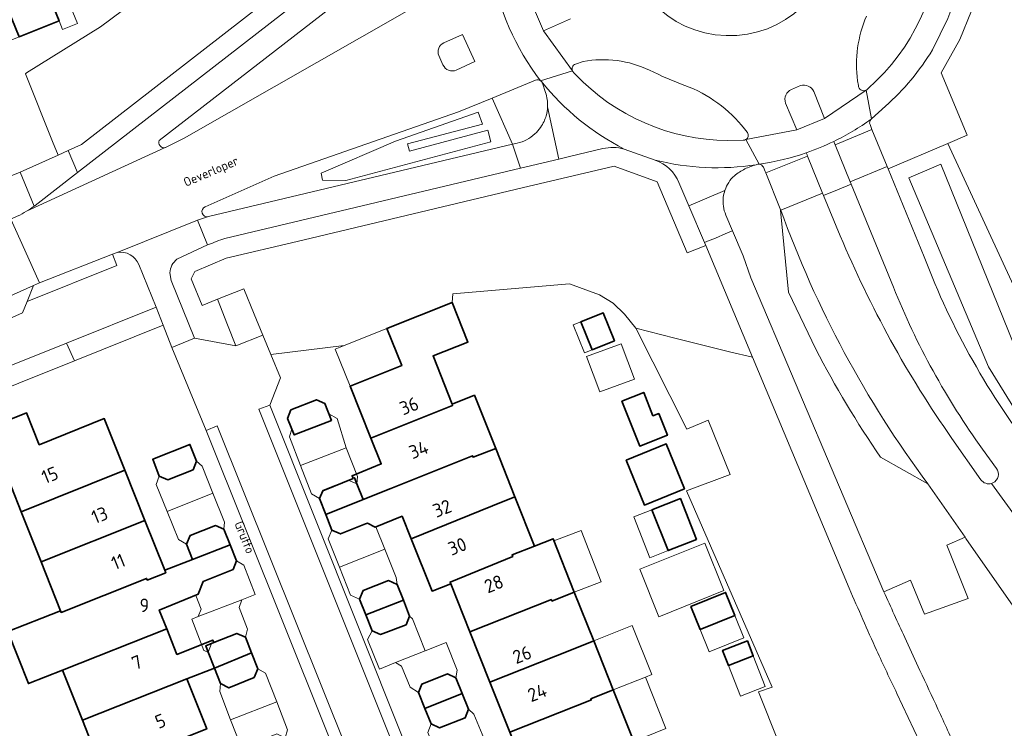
# Model space of a CAD drawing. Header units: metres. Extents: x 149984 to 156489, y 469398 to 478068.
# Tile 230 of 256: x 153488 to 153586, y 472028 to 472098. Entities that reach past the tile are written whole.
import ezdxf
from ezdxf.enums import TextEntityAlignment as Align

# ---------------------------------------------------------------- set-up
doc = ezdxf.new("R2010")
doc.units = ezdxf.units.M
doc.header["$LTSCALE"] = 0.75
for name, color, linetype, lineweight in [('B-WE-GR-BEPLANTING_CULTUUR_HEESTERS-GV', 252, 'Continuous', 18), ('B-WE-OG-BEBOUWING-GV', 6, 'Continuous', 35), ('B-WE-OG-BEBOUWING-T18', 1, 'Continuous', 18), ('B-WE-OG-BEBOUWING_LUIFEL-GV', 6, 'Continuous', 18), ('B-WE-OG-BEBOUWING_OVERBOUWING-GV', 6, 'Continuous', 18), ('B-WE-OG-TERREIN_BEGROEID-GV', 252, 'Continuous', 18), ('B-WE-OG-TERREIN_ERF-GV', 252, 'Continuous', 18), ('B-WE-OG-TOPOGRAFIE-T18', 7, 'Continuous', 18), ('B-WE-VH-GESLOTENVERHARDING_ASFALT-GV', 252, 'Continuous', 18), ('B-WE-VH-GESLOTENVERHARDING_BETON-GV', 252, 'Continuous', 18), ('B-WE-VH-OPENVERHARDING_BETONSTRAATSTEEN-GV', 252, 'Continuous', 18), ('B-WE-VH-OPENVERHARDING_TEGEL-GV', 252, 'Continuous', 18)]:
    doc.layers.add(name, color=color, linetype=linetype, lineweight=lineweight)
doc.styles.add('NLCS-ISO-M500-T18', font='NLCS-ISO.ttf', dxfattribs={"height": 0.9})
doc.styles.add('NLCS-ISO-M750-T18', font='NLCS-ISO.ttf', dxfattribs={"height": 1.35})

msp = doc.modelspace()

# ---------------------------------------------------------------- linework, layer by layer
at = {"layer": 'B-WE-GR-BEPLANTING_CULTUUR_HEESTERS-GV', "flags": 128}
for points in [[(153535.957, 472130.141), (153532.963, 472128.141), (153528.67, 472124.81), (153524.3, 472121.9), (153522, 472119.96), (153522.76, 472119.12), (153515.539, 472113.279), (153511.84, 472110.179), (153507.751, 472106.858), (153495.61, 472097.78), (153488.22, 472093.19), (153488.125, 472093.103), (153490.819, 472086.342), (153491.405, 472084.97), (153492.407, 472085.421), (153493.738, 472086.019), (153534.532, 472117.733), (153536.838, 472122.124), (153534.553, 472128.348), (153536.389, 472129.008)], [(153530.724, 472070.262), (153530.781, 472071.11), (153542.43, 472072.115), (153545.438, 472071.011), (153546.801, 472070.171), (153547.915, 472069.08), (153549.058, 472067.673), (153552.962, 472066.673), (153558.407, 472065.339), (153560.709, 472064.798), (153556.049, 472075.936), (153554.179, 472075.201), (153551.2, 472082.302), (153546.892, 472083.884), (153537.71, 472081.699), (153515.253, 472076.355), (153508.166, 472074.669), (153505.027, 472073.335), (153504.676, 472072.616), (153505.756, 472069.942), (153507.302, 472070.567), (153509.931, 472071.624), (153510.953, 472069.084), (153511.819, 472066.988), (153512.616, 472065.057), (153519.953, 472065.939), (153524.215, 472067.661)]]:
    msp.add_lwpolyline(points, close=True, dxfattribs=at)
for points in [[(153582.558, 472099.371), (153581.412, 472096.533), (153579.549, 472093.183), (153582.12, 472086.959), (153580.189, 472086.137), (153587.99, 472069.27), (153592.494, 472051.642), (153593.059, 472049.432), (153593.771, 472048.386)], [(153497.289, 472075.254), (153496.819, 472075.07), (153497.261, 472073.94), (153488.292, 472070.336), (153487.84, 472069.22), (153465.051, 472058.982)], [(153465.051, 472058.982), (153466.34, 472055.83), (153492.217, 472066.197), (153501.171, 472069.784), (153499.457, 472074.051)], [(153570.37, 472041.707), (153560.709, 472064.798), (153558.407, 472065.339), (153552.962, 472066.673), (153549.058, 472067.673), (153554.165, 472057.587), (153556.287, 472058.483), (153558.488, 472053.062), (153554.103, 472051.44), (153562.671, 472031.82), (153561.305, 472031.359), (153563.346, 472026.267)], [(153661.956, 471815.014), (153647.702, 471850.814), (153620.631, 471918.442), (153588.029, 472000), (153580.61, 472018.575), (153577.93, 472025.205), (153575.13, 472031.182)]]:
    msp.add_lwpolyline(points, dxfattribs=at)
at = {"layer": 'B-WE-GR-BEPLANTING_CULTUUR_HEESTERS-GV'}
for points in [[(153499.457, 472074.051, 0.346261), (153497.289, 472075.254)], [(153573.1, 472035.516, -0.006813), (153570.37, 472041.707)], [(153575.13, 472031.182, -0.004671), (153573.1, 472035.516)]]:
    msp.add_lwpolyline(points, format="xyb", dxfattribs=at)
at = {"layer": 'B-WE-OG-BEBOUWING-GV', "flags": 128}
for points in [[(153487.496, 472096.779), (153491.489, 472098.389), (153490.399, 472101.091), (153486.406, 472099.48)], [(153530.772, 472059.975), (153530.74, 472060.1), (153528.819, 472064.907), (153532.306, 472066.3), (153530.732, 472070.242), (153530.731, 472070.244), (153530.724, 472070.262), (153524.215, 472067.661), (153525.701, 472063.942), (153520.54, 472061.88), (153522.613, 472056.695)], [(153546.916, 472066.406), (153545.804, 472069.214), (153543.578, 472068.333), (153544.69, 472065.525)], [(153514.29, 472058.67), (153514.97, 472057.02), (153518.67, 472058.47), (153518.02, 472060.15), (153517.17, 472060.53), (153514.63, 472059.52)], [(153530.74, 472060.1), (153530.772, 472059.975), (153522.613, 472056.695), (153523.639, 472054.128), (153520.732, 472052.946), (153520.833, 472052.699), (153520.963, 472052.751), (153521.21, 472052.13), (153521.832, 472050.567), (153524.619, 472051.677), (153532.76, 472054.948), (153532.82, 472054.8), (153535.07, 472055.67), (153532.95, 472060.99)], [(153547.669, 472060.41), (153549.452, 472055.902), (153552.208, 472056.991), (153551.35, 472059.162), (153550.771, 472058.933), (153549.847, 472061.271)], [(153498.052, 472053.495), (153495.99, 472058.66), (153489.51, 472056.05), (153488.23, 472059.23), (153481.18, 472056.41), (153482.53, 472052.98), (153485.77, 472054.27), (153487.718, 472049.348)], [(153502.33, 472052.54), (153504.87, 472053.55), (153505.21, 472054.41), (153504.55, 472056.07), (153500.83, 472054.59), (153501.48, 472052.9)], [(153526.625, 472046.66), (153534.756, 472049.938), (153536.995, 472050.84), (153535.07, 472055.67), (153532.82, 472054.8), (153532.76, 472054.948), (153524.619, 472051.677), (153521.832, 472050.567), (153518.105, 472049.082), (153518.71, 472047.52), (153519.58, 472047.13), (153522.09, 472048.13), (153522.274, 472048.203), (153523.025, 472047.826), (153525.727, 472048.907)], [(153548.084, 472054.511), (153549.915, 472050.02), (153553.907, 472051.647), (153552.076, 472056.138)], [(153498.052, 472053.495), (153487.718, 472049.348), (153489.701, 472044.334), (153500.051, 472048.489)], [(153520.963, 472052.751), (153520.833, 472052.699), (153520.838, 472052.686), (153517.818, 472051.446), (153517.49, 472050.669), (153518.105, 472049.082), (153521.832, 472050.567), (153521.21, 472052.13)], [(153534.756, 472049.938), (153526.625, 472046.66), (153528.72, 472041.42), (153530.58, 472042.16), (153530.518, 472042.317), (153536.769, 472044.881), (153536.71, 472045.03), (153538.954, 472045.924), (153536.995, 472050.84)], [(153553.503, 472050.657), (153550.671, 472049.54), (153552.277, 472045.467), (153555.109, 472046.584)], [(153491.692, 472039.302), (153500.225, 472042.683), (153500.29, 472042.519), (153502.133, 472043.257), (153502.04, 472043.508), (153502.034, 472043.524), (153500.051, 472048.489), (153489.701, 472044.334), (153491.63, 472039.46)], [(153504.812, 472044.59), (153508.565, 472046.03), (153507.94, 472047.6), (153507.09, 472047.96), (153504.58, 472046.98), (153504.22, 472046.1)], [(153491.833, 472033.53), (153502.228, 472037.663), (153501.487, 472039.52), (153505.388, 472041.102), (153505.86, 472042.373), (153508.86, 472043.59), (153509.19, 472044.46), (153508.565, 472046.03), (153504.812, 472044.59), (153502.034, 472043.524), (153502.04, 472043.508), (153502.133, 472043.257), (153500.29, 472042.519), (153500.225, 472042.683), (153491.692, 472039.302), (153491.63, 472039.46), (153489.78, 472038.72), (153486.38, 472037.375), (153488.433, 472032.185)], [(153542.92, 472041.32), (153540.8, 472046.66), (153538.954, 472045.924), (153536.71, 472045.03), (153536.769, 472044.881), (153530.518, 472042.317), (153530.58, 472042.16), (153532.494, 472037.348), (153540.63, 472040.578), (153540.69, 472040.43)], [(153522.123, 472039.037), (153525.852, 472040.509), (153525.23, 472042.07), (153524.38, 472042.47), (153521.84, 472041.48), (153521.49, 472040.62)], [(153534.49, 472032.332), (153542.628, 472035.568), (153544.858, 472036.457), (153542.92, 472041.32), (153540.69, 472040.43), (153540.63, 472040.578), (153532.494, 472037.348)], [(153554.558, 472039.892), (153555.485, 472037.599), (153558.949, 472038.999), (153558.022, 472041.292)], [(153522.123, 472039.037), (153522.75, 472037.47), (153523.58, 472037.09), (153526.13, 472038.07), (153526.48, 472038.93), (153525.852, 472040.509)], [(153502.228, 472037.663), (153491.833, 472033.53), (153493.815, 472028.517), (153504.224, 472032.659), (153506.997, 472033.738), (153506.38, 472035.32), (153506.131, 472035.958), (153506.928, 472036.277), (153506.828, 472036.528), (153503.253, 472035.095)], [(153506.997, 472033.738), (153510.696, 472035.249), (153510.08, 472036.82), (153509.23, 472037.2), (153506.928, 472036.277), (153506.131, 472035.958), (153506.38, 472035.32)], [(153542.628, 472035.568), (153534.49, 472032.332), (153536.485, 472027.317), (153544.624, 472030.558), (153544.58, 472030.67), (153546.81, 472031.56), (153544.858, 472036.457)], [(153560.194, 472036.46), (153557.727, 472035.492), (153558.32, 472033.98), (153560.787, 472034.948)], [(153510.696, 472035.249), (153506.997, 472033.738), (153507.6, 472032.19), (153508.44, 472031.76), (153510.96, 472032.8), (153511.32, 472033.66)], [(153528, 472029.713), (153531.715, 472031.212), (153531.09, 472032.77), (153530.26, 472033.15), (153527.71, 472032.14), (153527.37, 472031.28)], [(153495.798, 472023.503), (153506.22, 472027.655), (153504.224, 472032.659), (153493.815, 472028.517)], [(153531.715, 472031.212), (153528, 472029.713), (153528.62, 472028.17), (153529.46, 472027.78), (153532.03, 472028.77), (153532.35, 472029.63)], [(153536.485, 472027.317), (153538.488, 472022.282), (153548.869, 472026.416), (153546.81, 472031.56), (153544.58, 472030.67), (153544.624, 472030.558)]]:
    msp.add_lwpolyline(points, close=True, dxfattribs=at)
at = {"layer": 'B-WE-OG-BEBOUWING_LUIFEL-GV', "flags": 128}
for points in [[(153486.406, 472099.48), (153490.399, 472101.091), (153491.489, 472098.389), (153491.841, 472097.517), (153493.314, 472098.112), (153491.079, 472103.654), (153485.612, 472101.449)], [(153544.69, 472065.525), (153543.578, 472068.333), (153542.81, 472068.029), (153543.922, 472065.221)], [(153520.54, 472061.88), (153525.701, 472063.942), (153524.215, 472067.661), (153519.054, 472065.597)], [(153515.6, 472053.979), (153520.146, 472055.74), (153519.241, 472058.648), (153518.421, 472059.114), (153518.67, 472058.47), (153514.97, 472057.02), (153514.716, 472057.637), (153514.494, 472056.836)], [(153520.146, 472055.74), (153515.6, 472053.979), (153516.696, 472051.15), (153517.49, 472050.67), (153517.82, 472051.5), (153520.36, 472052.51), (153521.21, 472052.13), (153521.262, 472052.859)], [(153502.269, 472049.375), (153506.839, 472051.2), (153505.759, 472053.905), (153505.21, 472054.41), (153504.87, 472053.55), (153502.33, 472052.54), (153501.48, 472052.9), (153501.187, 472052.084)], [(153506.839, 472051.2), (153502.269, 472049.375), (153503.392, 472046.563), (153504.22, 472046.1), (153504.58, 472046.98), (153507.09, 472047.96), (153507.94, 472047.6), (153507.99, 472048.319)], [(153550.671, 472049.54), (153548.862, 472048.827), (153550.469, 472044.754), (153552.277, 472045.467)], [(153519.482, 472043.804), (153523.994, 472045.608), (153523.096, 472047.854), (153523.025, 472047.826), (153522.274, 472048.203), (153519.58, 472047.13), (153518.71, 472047.52), (153518.348, 472046.638)], [(153540.889, 472046.436), (153542.92, 472041.32), (153545.585, 472042.352), (153543.597, 472047.485)], [(153523.994, 472045.608), (153519.482, 472043.804), (153520.59, 472041.031), (153521.49, 472040.62), (153521.84, 472041.48), (153524.38, 472042.47), (153525.23, 472042.07), (153525.129, 472042.769)], [(153505.135, 472040.999), (153505.678, 472039.615), (153505.381, 472038.88), (153509.719, 472040.555), (153511.077, 472041.08), (153509.946, 472044.009), (153509.19, 472044.46), (153508.86, 472043.59), (153505.86, 472042.373), (153505.388, 472041.102)], [(153509.719, 472040.555), (153505.381, 472038.88), (153504.731, 472038.629), (153505.94, 472035.498), (153506.38, 472035.32), (153506.71, 472036.19), (153509.23, 472037.2), (153510.08, 472036.82), (153510.293, 472037.617), (153509.449, 472039.77)], [(153522.75, 472037.47), (153522.284, 472036.592), (153523.466, 472033.637), (153525.068, 472034.278), (153528.041, 472035.456), (153526.781, 472038.637), (153526.48, 472038.93), (153526.13, 472038.07), (153523.58, 472037.09)], [(153555.485, 472037.599), (153556.388, 472035.365), (153559.852, 472036.765), (153558.949, 472038.999)], [(153544.858, 472036.457), (153546.81, 472031.56), (153550.01, 472032.836), (153550.646, 472033.089), (153548.694, 472037.986)], [(153528.041, 472035.456), (153525.068, 472034.278), (153525.684, 472033.926), (153526.526, 472031.831), (153527.37, 472031.28), (153527.71, 472032.14), (153530.26, 472033.15), (153531.09, 472032.77), (153531.209, 472033.526), (153530.119, 472036.279)], [(153559.515, 472030.933), (153561.982, 472031.9), (153560.787, 472034.948), (153558.32, 472033.98)], [(153508.612, 472028.579), (153513.22, 472030.358), (153512.106, 472033.243), (153511.32, 472033.66), (153510.96, 472032.8), (153508.44, 472031.76), (153507.6, 472032.19), (153507.521, 472031.405)], [(153550.01, 472032.836), (153546.81, 472031.56), (153548.869, 472026.416), (153552.062, 472027.689)], [(153513.22, 472030.358), (153508.612, 472028.579), (153509.727, 472025.689), (153510.4, 472025.3), (153510.69, 472026.13), (153513.23, 472027.16), (153514.07, 472026.78), (153514.296, 472027.571)], [(153529.467, 472024.465), (153534.039, 472026.323), (153532.901, 472029.124), (153532.35, 472029.63), (153532.03, 472028.77), (153529.46, 472027.78), (153528.62, 472028.17), (153528.31, 472027.313)]]:
    msp.add_lwpolyline(points, close=True, dxfattribs=at)
at = {"layer": 'B-WE-OG-BEBOUWING_OVERBOUWING-GV', "flags": 128}
for points in [[(153547.604, 472066.13), (153544.15, 472064.851), (153545.458, 472061.317), (153548.912, 472062.596)], [(153551.365, 472038.869), (153557.849, 472041.469), (153555.95, 472046.206), (153549.466, 472043.606)]]:
    msp.add_lwpolyline(points, close=True, dxfattribs=at)
at = {"layer": 'B-WE-OG-TERREIN_BEGROEID-GV'}
for points in [[(153573.112, 472092.447, 0.20821), (153579.392, 472107.913)], [(153572.081, 472098.861, 0.134289), (153571.194, 472092.39)], [(153543.026, 472094.053, 0.449854), (153542.742, 472093.377)], [(153550.421, 472093.466, 0.156413), (153543.817, 472094.325)], [(153542.746, 472093.368, 0.085632), (153542.845, 472093.235)], [(153543.044, 472093.025, 0.203712), (153558.214, 472086.431)], [(153553.963, 472091.942, -0.032759), (153550.421, 472093.466)], [(153559.917, 472087.585, 0.137609), (153553.963, 472091.942)], [(153571.28, 472091.928, 0.556406), (153572.05, 472091.462)], [(153572.05, 472091.462, 0.068833), (153572.16, 472091.537)], [(153560.047, 472086.531, 0.438204), (153560.204, 472087.218)], [(153501.487, 472086.434, 0.613595), (153502.072, 472085.725)], [(153559.769, 472086.469, 0.138503), (153560.022, 472086.518)], [(153502.072, 472085.725, 0.052398), (153502.175, 472085.76)], [(153506.071, 472079.813, 0.946227), (153506.398, 472078.831)], [(153577.85, 472074.801, 0.074838), (153589.034, 472054.918)], [(153573.827, 472041.353, 0.001967), (153575.9, 472036.795)], [(153577.418, 472033.504, -0.001997), (153579.218, 472029.637)], [(153579.218, 472029.637, -0.002139), (153581.125, 472025.447)]]:
    msp.add_lwpolyline(points, format="xyb", dxfattribs=at)
at = {"layer": 'B-WE-OG-TERREIN_BEGROEID-GV', "flags": 128}
for points in [[(153502.175, 472085.76), (153502.177, 472085.761), (153503.966, 472086.678), (153526.214, 472099.339), (153530.002, 472101.17), (153527.506, 472106.604), (153501.487, 472086.434)], [(153543.817, 472094.325), (153543.026, 472094.053)], [(153542.742, 472093.377), (153542.746, 472093.368)], [(153542.845, 472093.235), (153543.044, 472093.025)], [(153571.194, 472092.39), (153571.28, 472091.928)], [(153572.16, 472091.537), (153573.112, 472092.447)], [(153536.748, 472086.053), (153534.712, 472090.671), (153531.361, 472089.288), (153512.953, 472082.879), (153506.071, 472079.813)], [(153560.204, 472087.218), (153560.165, 472087.268), (153559.917, 472087.585)], [(153506.398, 472078.831), (153536.748, 472086.053)], [(153558.214, 472086.431), (153559.769, 472086.469)], [(153560.022, 472086.518), (153560.024, 472086.518), (153560.047, 472086.531)], [(153593.059, 472049.432), (153592.494, 472051.642), (153587.99, 472069.27), (153580.189, 472086.137), (153574.244, 472083.606)], [(153574.244, 472083.606), (153577.85, 472074.801)], [(153589.997, 472035.273), (153582.015, 472046.69), (153581.933, 472046.807), (153580.101, 472046.028), (153582.231, 472040.672), (153577.874, 472039.119), (153576.48, 472042.504), (153573.827, 472041.353)], [(153575.9, 472036.795), (153577.418, 472033.504)]]:
    msp.add_lwpolyline(points, dxfattribs=at)
for points in [[(153533.757, 472088.077), (153533.336, 472089.27), (153525.086, 472086.36), (153517.635, 472083.173), (153517.768, 472082.48), (153520.114, 472082.441), (153534.579, 472086.301), (153534.272, 472087.451), (153526.474, 472085.37), (153526.284, 472086.083)], [(153533.757, 472088.077), (153526.284, 472086.083), (153526.474, 472085.37), (153534.272, 472087.451), (153534.579, 472086.301), (153520.114, 472082.441), (153517.768, 472082.48), (153517.635, 472083.173), (153525.086, 472086.36), (153533.336, 472089.27)], [(153592.494, 472051.642), (153589.229, 472055.816), (153584.273, 472063.827), (153576.319, 472082.701), (153579.514, 472084.059), (153586.254, 472067.391), (153590.492, 472056.8)], [(153592.494, 472051.642), (153590.492, 472056.8), (153586.254, 472067.391), (153579.514, 472084.059), (153576.319, 472082.701), (153584.273, 472063.827), (153589.229, 472055.816)]]:
    msp.add_lwpolyline(points, close=True, dxfattribs=at)
at = {"layer": 'B-WE-OG-TERREIN_ERF-GV', "flags": 128}
for points in [[(153432.468, 472102.887), (153434.695, 472097.313), (153436.916, 472091.755), (153439.137, 472086.196), (153441.387, 472080.565), (153442.732, 472077.197), (153444.699, 472077.983), (153445.641, 472075.624), (153448.586, 472076.8), (153449.875, 472073.517), (153454.156, 472075.172), (153456.389, 472069.521), (153485.037, 472082.225), (153487.615, 472083.265), (153491.405, 472084.97), (153490.819, 472086.342), (153488.125, 472093.103), (153488.22, 472093.19), (153495.61, 472097.78), (153507.751, 472106.858)], [(153563.346, 472026.267), (153561.305, 472031.359), (153562.671, 472031.82), (153554.103, 472051.44), (153558.488, 472053.062), (153556.287, 472058.483), (153554.165, 472057.587), (153549.058, 472067.673), (153547.915, 472069.08), (153546.801, 472070.171), (153545.438, 472071.011), (153542.43, 472072.115), (153530.781, 472071.11), (153530.724, 472070.262), (153530.731, 472070.244), (153530.732, 472070.242), (153532.306, 472066.3), (153528.819, 472064.907), (153530.74, 472060.1), (153532.95, 472060.99), (153535.07, 472055.67), (153536.995, 472050.84), (153538.954, 472045.924), (153540.8, 472046.66), (153542.92, 472041.32), (153544.858, 472036.457), (153546.81, 472031.56), (153548.869, 472026.416)], [(153487.509, 472004.031), (153487.976, 472004.228), (153489.217, 472004.753), (153489.867, 472005.028), (153490.068, 472005.53), (153490.07, 472005.535), (153491.153, 472005.967), (153491.788, 472006.22), (153511.903, 472014.24), (153513.642, 472014.941), (153521.86, 472018.255), (153506.164, 472057.48), (153502.752, 472065.768), (153501.87, 472067.97), (153493.015, 472064.416), (153442.967, 472044.331)], [(153536.485, 472027.317), (153534.49, 472032.332), (153532.494, 472037.348), (153530.58, 472042.16), (153528.72, 472041.42), (153526.625, 472046.66), (153525.727, 472048.907), (153523.025, 472047.826), (153522.274, 472048.203), (153522.09, 472048.13), (153519.58, 472047.13), (153518.71, 472047.52), (153518.105, 472049.082), (153517.49, 472050.669), (153517.818, 472051.446), (153520.838, 472052.686), (153520.833, 472052.699), (153520.732, 472052.946), (153523.639, 472054.128), (153522.613, 472056.695), (153520.54, 472061.88), (153525.701, 472063.942), (153524.215, 472067.661), (153519.953, 472065.939), (153512.616, 472065.057), (153513.58, 472062.722), (153512.52, 472060.004), (153530.229, 472015.652)], [(153481.18, 472056.41), (153488.23, 472059.23), (153489.51, 472056.05), (153495.99, 472058.66), (153498.052, 472053.495), (153500.051, 472048.489), (153502.034, 472043.524), (153504.812, 472044.59), (153504.22, 472046.1), (153504.58, 472046.98), (153507.09, 472047.96), (153507.94, 472047.6), (153508.565, 472046.03), (153509.19, 472044.46), (153508.86, 472043.59), (153505.86, 472042.373), (153505.388, 472041.102), (153501.487, 472039.52), (153502.228, 472037.663), (153503.253, 472035.095), (153506.828, 472036.528), (153506.928, 472036.277), (153509.23, 472037.2), (153510.08, 472036.82), (153510.696, 472035.249), (153511.32, 472033.66), (153510.96, 472032.8), (153508.44, 472031.76), (153507.6, 472032.19), (153506.997, 472033.738), (153504.224, 472032.659), (153506.22, 472027.655)], [(153495.798, 472023.503), (153493.815, 472028.517), (153491.833, 472033.53), (153488.433, 472032.185), (153486.38, 472037.375), (153489.78, 472038.72), (153491.63, 472039.46), (153489.701, 472044.334), (153487.718, 472049.348), (153485.77, 472054.27)]]:
    msp.add_lwpolyline(points, dxfattribs=at)
for points in [[(153482.59, 472097.941), (153486.406, 472099.48), (153490.399, 472101.091), (153491.489, 472098.389), (153487.496, 472096.779), (153483.679, 472095.239)], [(153544.69, 472065.525), (153543.578, 472068.333), (153545.804, 472069.214), (153546.916, 472066.406)], [(153518.67, 472058.47), (153514.97, 472057.02), (153514.29, 472058.67), (153514.63, 472059.52), (153517.17, 472060.53), (153518.02, 472060.15)], [(153547.669, 472060.41), (153549.847, 472061.271), (153550.771, 472058.933), (153551.35, 472059.162), (153552.208, 472056.991), (153549.452, 472055.902)], [(153501.48, 472052.9), (153500.83, 472054.59), (153504.55, 472056.07), (153505.21, 472054.41), (153504.87, 472053.55), (153502.33, 472052.54)], [(153548.084, 472054.511), (153552.076, 472056.138), (153553.907, 472051.647), (153549.915, 472050.02)], [(153552.277, 472045.467), (153550.671, 472049.54), (153553.503, 472050.657), (153555.109, 472046.584)], [(153522.75, 472037.47), (153522.123, 472039.037), (153521.49, 472040.62), (153521.84, 472041.48), (153524.38, 472042.47), (153525.23, 472042.07), (153525.852, 472040.509), (153526.48, 472038.93), (153526.13, 472038.07), (153523.58, 472037.09)], [(153555.485, 472037.599), (153554.558, 472039.892), (153558.022, 472041.292), (153558.949, 472038.999)], [(153557.727, 472035.492), (153560.194, 472036.46), (153560.787, 472034.948), (153558.32, 472033.98)], [(153531.715, 472031.212), (153532.35, 472029.63), (153532.03, 472028.77), (153529.46, 472027.78), (153528.62, 472028.17), (153528, 472029.713), (153527.37, 472031.28), (153527.71, 472032.14), (153530.26, 472033.15), (153531.09, 472032.77)]]:
    msp.add_lwpolyline(points, close=True, dxfattribs=at)
at = {"layer": 'B-WE-VH-GESLOTENVERHARDING_ASFALT-GV', "flags": 128}
for points in [[(153501.487, 472086.434), (153527.506, 472106.604), (153526.162, 472108.75), (153493.338, 472083.24), (153489.099, 472079.945)], [(153542.742, 472093.377), (153539.848, 472097.387), (153538.636, 472100.173), (153537.475, 472105.635), (153534.65, 472103.587)], [(153534.332, 472103.152), (153530.002, 472101.17), (153526.214, 472099.339), (153503.966, 472086.678), (153502.177, 472085.761), (153502.175, 472085.76)], [(153541.246, 472101.331), (153538.636, 472100.173), (153539.848, 472097.387), (153542.523, 472098.574)], [(153578.678, 472095.484), (153580.199, 472098.616), (153580.597, 472099.699)], [(153542.523, 472098.574), (153539.848, 472097.387), (153542.742, 472093.377)], [(153531.138, 472093.463), (153532.982, 472094.311), (153531.761, 472097.016), (153529.88, 472096.173)], [(153529.88, 472096.173), (153531.761, 472097.016), (153532.982, 472094.311), (153531.138, 472093.463)], [(153529.398, 472094.915), (153529.811, 472093.984)], [(153529.811, 472093.984), (153529.398, 472094.915)], [(153543.026, 472094.053), (153543.817, 472094.325)], [(153539.542, 472092.408), (153542.742, 472093.377)], [(153542.746, 472093.368), (153542.742, 472093.377), (153539.542, 472092.408)], [(153543.044, 472093.025), (153542.845, 472093.235)], [(153506.071, 472079.813), (153512.953, 472082.879), (153531.361, 472089.288), (153534.712, 472090.671), (153539.05, 472092.461)], [(153539.73, 472092.165), (153540.048, 472091.226)], [(153565.51, 472091.91), (153564.598, 472091.539)], [(153564.598, 472091.539), (153565.51, 472091.91)], [(153571.28, 472091.928), (153571.194, 472092.39)], [(153573.112, 472092.447), (153572.16, 472091.537)], [(153572.551, 472088.558), (153572.576, 472088.58), (153572.05, 472091.462), (153567.904, 472088.645), (153565.131, 472087.499), (153560.051, 472086.523), (153560.03, 472086.519), (153561.369, 472084.059), (153561.393, 472084.062)], [(153564.014, 472090.173), (153565.131, 472087.499), (153567.904, 472088.645), (153566.814, 472091.311)], [(153566.814, 472091.311), (153567.904, 472088.645), (153572.05, 472091.462)], [(153572.05, 472091.462), (153572.576, 472088.58), (153573.99, 472089.852)], [(153560.047, 472086.531), (153560.024, 472086.518), (153560.03, 472086.519), (153560.051, 472086.523), (153565.131, 472087.499), (153564.014, 472090.173)], [(153537.21, 472086.163), (153536.748, 472086.053), (153537.553, 472083.67), (153541.362, 472084.576), (153540.251, 472089.807)], [(153540.251, 472089.807), (153541.362, 472084.576), (153542.587, 472084.867), (153545.765, 472085.622)], [(153568.826, 472086.344), (153568.874, 472086.225), (153568.963, 472086.004), (153572.631, 472087.544), (153572.438, 472088.015)], [(153559.917, 472087.585), (153560.165, 472087.268), (153560.204, 472087.218)], [(153508.039, 472076.654), (153537.553, 472083.67), (153536.748, 472086.053), (153506.398, 472078.831), (153505.415, 472078.519), (153505.303, 472078.474), (153506.315, 472075.994), (153506.39, 472076.029)], [(153559.769, 472086.469), (153558.214, 472086.431)], [(153561.369, 472084.059), (153560.03, 472086.519), (153560.024, 472086.518), (153560.022, 472086.518)], [(153566.199, 472084.879), (153567.709, 472081.176), (153567.808, 472080.933), (153569.176, 472081.496), (153570.544, 472082.059), (153570.451, 472082.291), (153568.963, 472086.004), (153568.874, 472086.225), (153568.826, 472086.344)], [(153502.072, 472085.725), (153488.241, 472079.357)], [(153488.241, 472079.357), (153502.072, 472085.725)], [(153547.907, 472085.575), (153551.006, 472084.468)], [(153561.793, 472083.754), (153561.964, 472083.333), (153562.022, 472083.189), (153566.199, 472084.879), (153566.155, 472084.985), (153566.12, 472085.072), (153566.067, 472085.203)], [(153566.067, 472085.203), (153566.12, 472085.072), (153566.155, 472084.985), (153566.199, 472084.879)], [(153561.393, 472084.062), (153561.369, 472084.059)], [(153561.073, 472084.011), (153561.131, 472084.026)], [(153577.85, 472074.801), (153574.244, 472083.606), (153574.149, 472083.837), (153570.451, 472082.291), (153570.544, 472082.059), (153574.773, 472071.788)], [(153569.474, 472076.926), (153567.808, 472080.933), (153567.709, 472081.176), (153563.525, 472079.478)], [(153574.773, 472071.788), (153570.544, 472082.059), (153569.176, 472081.496), (153567.808, 472080.933), (153569.474, 472076.926)], [(153563.525, 472079.478), (153563.473, 472079.621), (153563.489, 472079.463), (153563.523, 472079.112), (153564.292, 472071.267), (153567.016, 472065.596)], [(153487.319, 472078.874), (153486.674, 472078.571), (153488.059, 472075.478), (153489.522, 472072.213), (153496.819, 472075.07), (153497.289, 472075.254), (153505.303, 472078.474), (153505.415, 472078.519), (153506.398, 472078.831)], [(153580.613, 472056.661), (153583.514, 472052.543)], [(153583.514, 472052.543), (153580.613, 472056.661)], [(153585.064, 472053.672), (153583.673, 472055.599)], [(153583.673, 472055.599), (153585.064, 472053.672)], [(153573.493, 472054.788), (153578.214, 472052.127)], [(153578.214, 472052.127), (153581.933, 472046.807), (153582.015, 472046.69), (153589.997, 472035.273)], [(153584.571, 472052.176), (153592.069, 472041.815), (153599.983, 472027.031), (153616.158, 471986.854), (153646.77, 471908.151), (153655.82, 471880.99), (153656.17, 471880.98), (153656.46, 471880.89), (153656.96, 471880.46), (153657.17, 471880.21), (153657.33, 471879.8), (153659.47, 471872.18), (153661.06, 471866.36), (153661.99, 471863.16), (153662.4, 471861.6), (153663.17, 471858.93), (153664.19, 471855.64), (153664.57, 471854.5), (153664.91, 471853.57), (153665.38, 471852.5), (153665.87, 471851.15), (153670.69, 471839.28)], [(153654.76, 471880.32), (153655.17, 471880.75), (153655.48, 471880.91), (153655.82, 471880.99), (153646.77, 471908.151), (153616.158, 471986.854), (153599.983, 472027.031), (153592.069, 472041.815), (153584.571, 472052.176)]]:
    msp.add_lwpolyline(points, dxfattribs=at)
at = {"layer": 'B-WE-VH-GESLOTENVERHARDING_ASFALT-GV'}
for points in [[(153568.925, 472107.09, -0.999951), (153547.881, 472107.761)], [(153579.392, 472107.913, -0.20821), (153573.112, 472092.447)], [(153539.542, 472092.408, -0.121652), (153534.65, 472103.587)], [(153534.65, 472103.587, 0.121652), (153539.542, 472092.408)], [(153571.194, 472092.39, -0.134289), (153572.081, 472098.861)], [(153529.88, 472096.173, 0.405563), (153529.398, 472094.915)], [(153529.398, 472094.915, -0.405563), (153529.88, 472096.173)], [(153573.99, 472089.852, 0.072302), (153578.678, 472095.484)], [(153529.811, 472093.984, 0.410964), (153531.138, 472093.463)], [(153531.138, 472093.463, -0.410964), (153529.811, 472093.984)], [(153542.742, 472093.377, -0.449854), (153543.026, 472094.053)], [(153543.817, 472094.325, -0.156413), (153550.421, 472093.466)], [(153542.845, 472093.235, -0.085632), (153542.746, 472093.368)], [(153558.214, 472086.431, -0.203712), (153543.044, 472093.025)], [(153550.421, 472093.466, 0.032759), (153553.963, 472091.942)], [(153539.05, 472092.461, -0.258199), (153539.542, 472092.408)], [(153539.542, 472092.408, -0.073974), (153539.647, 472092.31)], [(153547.907, 472085.575, -0.105965), (153539.647, 472092.31)], [(153539.647, 472092.31, -0.042079), (153539.718, 472092.191)], [(153539.647, 472092.31, 0.105965), (153547.907, 472085.575)], [(153539.718, 472092.191, -0.09279), (153539.73, 472092.165)], [(153553.963, 472091.942, -0.137609), (153559.917, 472087.585)], [(153566.814, 472091.311, 0.393507), (153565.51, 472091.91)], [(153565.51, 472091.91, -0.393507), (153566.814, 472091.311)], [(153572.05, 472091.462, -0.556406), (153571.28, 472091.928)], [(153540.048, 472091.226, -0.093725), (153540.251, 472089.807)], [(153564.598, 472091.539, 0.411349), (153564.014, 472090.173)], [(153564.014, 472090.173, -0.411349), (153564.598, 472091.539)], [(153572.16, 472091.537, -0.068833), (153572.05, 472091.462)], [(153540.251, 472089.807, -0.059609), (153540.105, 472088.903)], [(153539.896, 472088.339, -0.045035), (153539.555, 472087.744)], [(153540.105, 472088.903, -0.040478), (153539.896, 472088.339)], [(153572.551, 472088.558, -0.042941), (153568.826, 472086.344)], [(153568.826, 472086.344, 0.042941), (153572.551, 472088.558)], [(153572.438, 472088.015, -0.311172), (153572.551, 472088.558)], [(153538.988, 472087.095, -0.131456), (153537.21, 472086.163)], [(153539.555, 472087.744, -0.057526), (153538.988, 472087.095)], [(153560.204, 472087.218, -0.438204), (153560.047, 472086.531)], [(153502.072, 472085.725, -0.613595), (153501.487, 472086.434)], [(153560.022, 472086.518, -0.138503), (153559.769, 472086.469)], [(153568.826, 472086.344, -0.029295), (153566.067, 472085.203)], [(153566.067, 472085.203, 0.029295), (153568.826, 472086.344)], [(153502.175, 472085.76, -0.052398), (153502.072, 472085.725)], [(153545.765, 472085.622, -0.131184), (153547.907, 472085.575)], [(153566.067, 472085.203, -0.047285), (153561.393, 472084.062)], [(153561.393, 472084.062, 0.047285), (153566.067, 472085.203)], [(153551.006, 472084.468, 0.100027), (153561.073, 472084.011)], [(153561.131, 472084.026, -0.121837), (153561.369, 472084.059)], [(153561.369, 472084.059, -0.272654), (153561.793, 472083.754)], [(153488.241, 472079.357, -0.030922), (153487.319, 472078.874)], [(153488.988, 472079.86, -0.025563), (153488.241, 472079.357)], [(153489.099, 472079.945, -0.010028), (153488.988, 472079.86)], [(153506.398, 472078.831, -0.946227), (153506.071, 472079.813)], [(153563.525, 472079.478, 0.073078), (153578.214, 472052.127)], [(153578.214, 472052.127, -0.073078), (153563.525, 472079.478)], [(153506.39, 472076.029, -0.011482), (153508.039, 472076.654)], [(153569.474, 472076.926, 0.054251), (153580.613, 472056.661)], [(153580.613, 472056.661, -0.054251), (153569.474, 472076.926)], [(153589.034, 472054.918, -0.074838), (153577.85, 472074.801)], [(153583.673, 472055.599, -0.061267), (153574.773, 472071.788)], [(153574.773, 472071.788, 0.061267), (153583.673, 472055.599)], [(153567.016, 472065.596, 0.030393), (153573.493, 472054.788)], [(153584.712, 472052.23, 0.474187), (153585.064, 472053.672)], [(153585.064, 472053.672, -0.474187), (153584.712, 472052.23)], [(153583.514, 472052.543, 0.322788), (153584.571, 472052.176)], [(153584.571, 472052.176, -0.322788), (153583.514, 472052.543)], [(153584.571, 472052.176, 0.039481), (153584.712, 472052.23)], [(153584.712, 472052.23, -0.039481), (153584.571, 472052.176)]]:
    msp.add_lwpolyline(points, format="xyb", dxfattribs=at)
at = {"layer": 'B-WE-VH-GESLOTENVERHARDING_ASFALT-GV', "flags": 128}
for points in [[(153568.963, 472086.004), (153570.451, 472082.291), (153574.149, 472083.837), (153572.631, 472087.544)], [(153563.473, 472079.621), (153563.525, 472079.478), (153567.709, 472081.176), (153566.199, 472084.879), (153562.022, 472083.189)]]:
    msp.add_lwpolyline(points, close=True, dxfattribs=at)
at = {"layer": 'B-WE-VH-GESLOTENVERHARDING_BETON-GV'}
for points in [[(153561.073, 472084.011, -0.100027), (153551.006, 472084.468)], [(153551.006, 472084.468, -0.212258), (153553.364, 472082.223)], [(153558.898, 472082.909, -0.055456), (153559.953, 472083.59)], [(153559.953, 472083.59, -0.054191), (153561.073, 472084.011)], [(153557.952, 472081.451, -0.127358), (153558.898, 472082.909)], [(153557.795, 472080.759, -0.053345), (153557.952, 472081.451)], [(153558.043, 472078.986, -0.130894), (153557.795, 472080.759)], [(153570.37, 472041.707, 0.006813), (153573.1, 472035.516)], [(153575.9, 472036.795, -0.001967), (153573.827, 472041.353)], [(153573.1, 472035.516, 0.004671), (153575.13, 472031.182)], [(153579.218, 472029.637, 0.001997), (153577.418, 472033.504)], [(153581.125, 472025.447, 0.002139), (153579.218, 472029.637)]]:
    msp.add_lwpolyline(points, format="xyb", dxfattribs=at)
at = {"layer": 'B-WE-VH-GESLOTENVERHARDING_BETON-GV', "flags": 128}
for points in [[(153553.364, 472082.223), (153554.35, 472079.914), (153557.952, 472081.451)], [(153557.952, 472081.451), (153554.35, 472079.914), (153555.922, 472076.234), (153556.382, 472076.43), (153556.842, 472076.626), (153557.302, 472076.822), (153557.761, 472077.019), (153558.221, 472077.215), (153558.681, 472077.411), (153558.702, 472077.42), (153558.043, 472078.986)], [(153559.762, 472074.9), (153558.702, 472077.42), (153558.681, 472077.411), (153558.221, 472077.215), (153557.761, 472077.019), (153557.302, 472076.822), (153556.842, 472076.626), (153556.382, 472076.43), (153555.922, 472076.234), (153556.049, 472075.936), (153560.709, 472064.798), (153570.37, 472041.707)], [(153573.827, 472041.353), (153560.542, 472072.716), (153559.762, 472074.9)], [(153577.418, 472033.504), (153575.9, 472036.795)], [(153575.13, 472031.182), (153577.93, 472025.205), (153580.61, 472018.575), (153588.029, 472000), (153620.631, 471918.442), (153647.702, 471850.814), (153661.956, 471815.014)]]:
    msp.add_lwpolyline(points, dxfattribs=at)
at = {"layer": 'B-WE-VH-OPENVERHARDING_BETONSTRAATSTEEN-GV'}
for points in [[(153547.881, 472107.761, 0.999951), (153568.925, 472107.09)], [(153488.988, 472079.86, 0.010028), (153489.099, 472079.945)], [(153497.289, 472075.254, -0.346261), (153499.457, 472074.051)], [(153502.554, 472073.22, -0.212375), (153503.243, 472074.573)]]:
    msp.add_lwpolyline(points, format="xyb", dxfattribs=at)
at = {"layer": 'B-WE-VH-OPENVERHARDING_BETONSTRAATSTEEN-GV', "flags": 128}
for points in [[(153489.099, 472079.945), (153493.338, 472083.24), (153492.407, 472085.421), (153491.405, 472084.97)], [(153491.405, 472084.97), (153487.615, 472083.265), (153488.988, 472079.86)], [(153444.398, 472051.917), (153488.949, 472071.955), (153489.522, 472072.213), (153488.059, 472075.478), (153486.674, 472078.571), (153486.282, 472078.394)], [(153503.243, 472074.573), (153506.315, 472075.994), (153505.303, 472078.474), (153497.289, 472075.254)], [(153499.457, 472074.051), (153501.171, 472069.784), (153501.87, 472067.97)], [(153501.87, 472067.97), (153502.752, 472065.768), (153505.021, 472066.691), (153502.678, 472072.453), (153502.554, 472073.22)], [(153527.786, 472018.641), (153511.442, 472059.591), (153512.52, 472060.004), (153513.58, 472062.722), (153512.616, 472065.057), (153511.819, 472066.988), (153509.128, 472065.929), (153505.021, 472066.691), (153502.752, 472065.768), (153506.164, 472057.48), (153507.258, 472057.942), (153522.988, 472018.754), (153524.214, 472015.506)], [(153530.229, 472015.652), (153512.52, 472060.004), (153511.442, 472059.591), (153527.786, 472018.641)]]:
    msp.add_lwpolyline(points, dxfattribs=at)
for points in [[(153488.949, 472071.955), (153444.398, 472051.917), (153447.06, 472050.9), (153450.665, 472052.52), (153451.588, 472052.934), (153464.137, 472058.571), (153465.051, 472058.982), (153487.84, 472069.22), (153488.292, 472070.336)], [(153508.305, 472068.019), (153509.128, 472065.929), (153511.819, 472066.988), (153510.953, 472069.084), (153509.931, 472071.624), (153507.302, 472070.567)], [(153521.86, 472018.255), (153522.988, 472018.754), (153507.258, 472057.942), (153506.164, 472057.48)]]:
    msp.add_lwpolyline(points, close=True, dxfattribs=at)
at = {"layer": 'B-WE-VH-OPENVERHARDING_TEGEL-GV', "flags": 128}
for points in [[(153538.285, 472123.853), (153538.205, 472124.071), (153537.827, 472125.1), (153536.389, 472129.008), (153534.553, 472128.348), (153536.838, 472122.124), (153534.532, 472117.733), (153493.738, 472086.019), (153492.407, 472085.421), (153493.338, 472083.24), (153526.162, 472108.75), (153529.382, 472111.253)], [(153572.438, 472088.015), (153572.631, 472087.544), (153574.149, 472083.837), (153574.244, 472083.606), (153580.189, 472086.137), (153582.12, 472086.959), (153579.549, 472093.183), (153581.412, 472096.533), (153582.558, 472099.371), (153586.853, 472102.989), (153589.54, 472104.64), (153591.98, 472106.14), (153595.47, 472108.07), (153602.56, 472111.95), (153607.71, 472114.85), (153611.21, 472116.73), (153613.75, 472118.24), (153614.9, 472118.87), (153615.72, 472119.44), (153616.565, 472119.806), (153616.09, 472120.665)], [(153580.199, 472098.616), (153578.678, 472095.484)], [(153539.05, 472092.461), (153534.712, 472090.671)], [(153540.048, 472091.226), (153539.73, 472092.165)], [(153534.712, 472090.671), (153536.748, 472086.053), (153537.21, 472086.163)], [(153573.99, 472089.852), (153572.576, 472088.58), (153572.551, 472088.558)], [(153545.765, 472085.622), (153542.587, 472084.867), (153541.362, 472084.576), (153537.553, 472083.67), (153508.039, 472076.654)], [(153551.006, 472084.468), (153547.907, 472085.575)], [(153487.615, 472083.265), (153485.037, 472082.225), (153456.389, 472069.521), (153456.23, 472069.45), (153457.14, 472067.42), (153440.52, 472059.98), (153438.95, 472059.49), (153438.27, 472059.39), (153437.71, 472059.4), (153437.19, 472059.44), (153436.909, 472059.516), (153437.765, 472057.396), (153438.559, 472057.503), (153439.163, 472057.529), (153440.659, 472057.894), (153441.295, 472058.179), (153461.14, 472067.07), (153462.05, 472069.6), (153483.6, 472079.25), (153486.282, 472078.394), (153486.674, 472078.571), (153487.319, 472078.874)], [(153488.988, 472079.86), (153487.615, 472083.265)], [(153502.554, 472073.22), (153502.678, 472072.453), (153505.021, 472066.691), (153509.128, 472065.929), (153508.305, 472068.019), (153507.302, 472070.567), (153505.756, 472069.942), (153504.676, 472072.616), (153505.027, 472073.335), (153508.166, 472074.669), (153515.253, 472076.355), (153537.71, 472081.699), (153546.892, 472083.884), (153551.2, 472082.302), (153554.179, 472075.201), (153556.049, 472075.936)], [(153561.131, 472084.026), (153561.073, 472084.011)], [(153567.016, 472065.596), (153564.292, 472071.267), (153563.523, 472079.112), (153563.489, 472079.463), (153563.473, 472079.621), (153562.022, 472083.189), (153561.964, 472083.333), (153561.793, 472083.754)], [(153556.049, 472075.936), (153555.922, 472076.234), (153554.35, 472079.914), (153553.364, 472082.223)], [(153558.043, 472078.986), (153558.702, 472077.42)], [(153558.702, 472077.42), (153559.762, 472074.9), (153560.542, 472072.716), (153573.827, 472041.353), (153576.48, 472042.504), (153577.874, 472039.119), (153582.231, 472040.672), (153580.101, 472046.028), (153581.933, 472046.807), (153578.214, 472052.127), (153573.493, 472054.788)], [(153506.39, 472076.029), (153506.315, 472075.994), (153503.243, 472074.573)]]:
    msp.add_lwpolyline(points, dxfattribs=at)
at = {"layer": 'B-WE-VH-OPENVERHARDING_TEGEL-GV'}
for points in [[(153578.678, 472095.484, -0.072302), (153573.99, 472089.852)], [(153539.542, 472092.408, 0.258199), (153539.05, 472092.461)], [(153539.647, 472092.31, 0.073974), (153539.542, 472092.408)], [(153539.718, 472092.191, 0.042079), (153539.647, 472092.31)], [(153539.73, 472092.165, 0.09279), (153539.718, 472092.191)], [(153540.251, 472089.807, 0.093725), (153540.048, 472091.226)], [(153540.105, 472088.903, 0.059609), (153540.251, 472089.807)], [(153539.555, 472087.744, 0.045035), (153539.896, 472088.339)], [(153539.896, 472088.339, 0.040478), (153540.105, 472088.903)], [(153572.551, 472088.558, 0.311172), (153572.438, 472088.015)], [(153537.21, 472086.163, 0.131456), (153538.988, 472087.095)], [(153538.988, 472087.095, 0.057526), (153539.555, 472087.744)], [(153547.907, 472085.575, 0.131184), (153545.765, 472085.622)], [(153553.364, 472082.223, 0.212258), (153551.006, 472084.468)], [(153561.369, 472084.059, 0.121837), (153561.131, 472084.026)], [(153561.793, 472083.754, 0.272654), (153561.369, 472084.059)], [(153559.953, 472083.59, 0.055456), (153558.898, 472082.909)], [(153561.073, 472084.011, 0.054191), (153559.953, 472083.59)], [(153558.898, 472082.909, 0.127358), (153557.952, 472081.451)], [(153557.952, 472081.451, 0.053345), (153557.795, 472080.759)], [(153557.795, 472080.759, 0.130894), (153558.043, 472078.986)], [(153487.319, 472078.874, 0.030922), (153488.241, 472079.357)], [(153488.241, 472079.357, 0.025563), (153488.988, 472079.86)], [(153508.039, 472076.654, 0.011482), (153506.39, 472076.029)], [(153503.243, 472074.573, 0.212375), (153502.554, 472073.22)], [(153573.493, 472054.788, -0.030393), (153567.016, 472065.596)]]:
    msp.add_lwpolyline(points, format="xyb", dxfattribs=at)
at = {"layer": 'B-WE-VH-OPENVERHARDING_TEGEL-GV', "flags": 128}
for points in [[(153489.522, 472072.213), (153488.949, 472071.955), (153488.292, 472070.336), (153497.261, 472073.94), (153496.819, 472075.07)], [(153492.217, 472066.197), (153493.015, 472064.416), (153501.87, 472067.97), (153501.171, 472069.784)], [(153493.015, 472064.416), (153492.217, 472066.197), (153466.34, 472055.83), (153465.051, 472058.982), (153464.137, 472058.571), (153465.36, 472055.44), (153452.63, 472050.34), (153451.588, 472052.934), (153450.665, 472052.52), (153451.65, 472049.96), (153442.249, 472046.184), (153442.967, 472044.331)]]:
    msp.add_lwpolyline(points, close=True, dxfattribs=at)

# ---------------------------------------------------------------- texts
at = {"layer": 'B-WE-OG-BEBOUWING-T18', "style": 'NLCS-ISO-M750-T18'}
for s, rotation, p in [('36', 21.7, (153526.429, 472059.926)), ('34', 21.7, (153527.378, 472055.551)), ('15', 21.5, (153490.568, 472053.016)), ('32', 21.7, (153529.722, 472049.688)), ('13', 21.7, (153495.534, 472049.015)), ('30', 21.7, (153531.239, 472045.895)), ('11', 21.7, (153497.394, 472044.358)), ('28', 21.7, (153534.889, 472042.149)), ('26', 21.7, (153537.703, 472035.076)), ('7', 21.7, (153499.261, 472034.306)), ('24', 21.7, (153539.214, 472031.279)), ('5', 21.7, (153501.6, 472028.441))]:
    msp.add_text(s, height=1.35, rotation=rotation, dxfattribs=at).set_placement(p, align=Align.MIDDLE)
msp.add_text('9', height=1.35, dxfattribs=at).set_placement((153500, 472040), align=Align.MIDDLE)
at = {"layer": 'B-WE-OG-TOPOGRAFIE-T18', "style": 'NLCS-ISO-M500-T18'}
for s, rotation, p in [('Oeverloper', 23.1, (153506.691, 472083.221)), ('Grutto', 291.8, (153510.016, 472046.796))]:
    msp.add_text(s, height=0.9, rotation=rotation, dxfattribs=at).set_placement(p, align=Align.MIDDLE)

doc.saveas('drawing.dxf')
